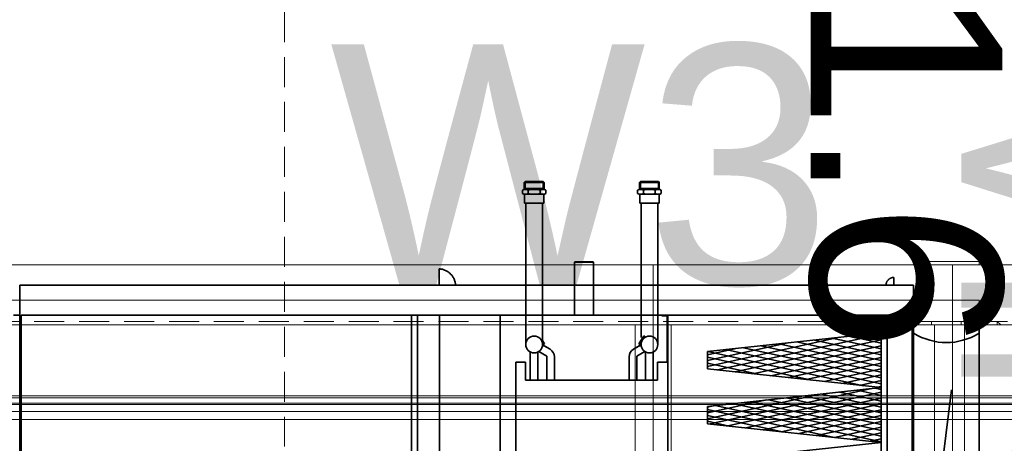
# Model space of a CAD drawing. Header units: millimetres. Extents: x -1465 to 393277, y -3788 to 454312.
# Tile 198 of 256: x 35308 to 36952, y 11276 to 11982. Entities that reach past the tile are written whole.
import ezdxf

# ---------------------------------------------------------------- set-up
doc = ezdxf.new("R2010")
doc.units = ezdxf.units.MM
doc.header["$XCLIPFRAME"] = 2
doc.linetypes.add('DASHDOT', pattern=[1, 0.5, -0.25, 0, -0.25])
doc.linetypes.add('DASHED', pattern=[0.75, 0.5, -0.25])
for name, color, linetype in [('#klimartzacja', 8, 'Continuous'), ('FLUID-W3', 8, 'Continuous'), ('FLUID-W3-INS', 8, 'Continuous'), ('IPHandle', 8, 'Continuous'), ('Konstrukcja - Dach', 8, 'Continuous'), ('Konstrukcja - Siatka mod', 8, 'Continuous'), ('kontury', 8, 'Continuous')]:
    doc.layers.add(name, color=color, linetype=linetype)
doc.styles.add('STYL_AUTOMATYCZNY_1', font='ARIALN.TTF')
doc.styles.add('STYL_AUTOMATYCZNY_13', font='ARIALN.TTF', dxfattribs={"width": 0.8})
picture_1 = doc.add_image_def('image3.bmp', size_in_pixel=(1540, 807))

msp = doc.modelspace()

# ---------------------------------------------------------------- linework, layer by layer
at = {"color": 8, "linetype": 'Continuous', "lineweight": 35, "ltscale": 100}
for p, q in [((36150.6, 11710.7), (36152.1, 11712.2)), ((36150.6, 11710.7), (36183.6, 11710.7)), ((36150.6, 11700.7), (36150.6, 11710.7)), ((36167.1, 11712.2), (36152.1, 11712.2)), ((36152.1, 11699.2), (36152.1, 11712.2)), ((36167.1, 11712.2), (36182.1, 11712.2)), ((36183.6, 11710.7), (36182.1, 11712.2)), ((36182.1, 11699.2), (36182.1, 11712.2)), ((36182.1, 11699.2), (36182.1, 11712.2)), ((36183.6, 11710.7), (36182.1, 11712.2)), ((36183.6, 11710.7), (36182.1, 11712.2)), ((36182.1, 11699.2), (36182.1, 11712.2)), ((36182.1, 11699.2), (36182.1, 11712.2)), ((36183.6, 11710.7), (36182.1, 11712.2)), ((36183.6, 11700.7), (36183.6, 11710.7)), ((36183.6, 11700.7), (36183.6, 11710.7)), ((36183.6, 11700.7), (36183.6, 11710.7)), ((36183.6, 11700.7), (36183.6, 11710.7)), ((36343.1, 11710.7), (36344.6, 11712.2)), ((36343.1, 11710.7), (36344.6, 11712.2)), ((36343.1, 11710.7), (36344.6, 11712.2)), ((36376.1, 11710.7), (36343.1, 11710.7)), ((36343.1, 11700.7), (36343.1, 11710.7)), ((36343.1, 11700.7), (36343.1, 11710.7)), ((36343.1, 11700.7), (36343.1, 11710.7)), ((36359.6, 11712.2), (36344.6, 11712.2)), ((36344.6, 11699.2), (36344.6, 11712.2)), ((36344.6, 11699.2), (36344.6, 11712.2)), ((36344.6, 11699.2), (36344.6, 11712.2)), ((36359.6, 11712.2), (36374.6, 11712.2)), ((36376.1, 11710.7), (36374.6, 11712.2)), ((36374.6, 11699.2), (36374.6, 11712.2)), ((36376.1, 11700.7), (36376.1, 11710.7)), ((36147.4, 11692.4), (36147.4, 11698)), ((36150.6, 11700.7), (36183.6, 11700.7)), ((36150.6, 11700.7), (36152.1, 11699.2)), ((36183.1, 11691.2), (36151.1, 11691.2)), ((36151.1, 11676.2), (36151.1, 11691.2)), ((36167.1, 11699.2), (36152.1, 11699.2)), ((36157.2, 11692.4), (36157.2, 11698)), ((36167.1, 11699.2), (36182.1, 11699.2)), ((36176.9, 11692.4), (36176.9, 11698)), ((36176.9, 11692.4), (36176.9, 11698)), ((36183.6, 11700.7), (36182.1, 11699.2)), ((36183.6, 11700.7), (36182.1, 11699.2)), ((36183.6, 11700.7), (36182.1, 11699.2)), ((36183.6, 11700.7), (36182.1, 11699.2)), ((36183.1, 11676.2), (36183.1, 11691.2)), ((36183.1, 11676.2), (36183.1, 11691.2)), ((36183.1, 11676.2), (36183.1, 11691.2)), ((36186.7, 11698), (36186.7, 11692.4)), ((36186.7, 11698), (36186.7, 11692.4)), ((36186.7, 11698), (36186.7, 11692.4)), ((36186.7, 11698), (36186.7, 11692.4)), ((36339.9, 11698), (36339.9, 11692.4)), ((36339.9, 11698), (36339.9, 11692.4)), ((36376.1, 11700.7), (36343.1, 11700.7)), ((36343.1, 11700.7), (36344.6, 11699.2)), ((36343.1, 11700.7), (36344.6, 11699.2)), ((36343.1, 11700.7), (36344.6, 11699.2)), ((36343.6, 11691.2), (36375.6, 11691.2)), ((36343.6, 11676.2), (36343.6, 11691.2)), ((36343.6, 11676.2), (36343.6, 11691.2)), ((36359.6, 11699.2), (36344.6, 11699.2)), ((36349.7, 11692.4), (36349.7, 11698)), ((36359.6, 11699.2), (36374.6, 11699.2)), ((36369.4, 11692.4), (36369.4, 11698)), ((36376.1, 11700.7), (36374.6, 11699.2)), ((36375.6, 11676.2), (36375.6, 11691.2)), ((36379.2, 11692.4), (36379.2, 11698)), ((36167.1, 11676.2), (36151.1, 11676.2)), ((36153.1, 11440.5), (36153.1, 11676.2)), ((36167.1, 11676.2), (36183.1, 11676.2)), ((36181.1, 11440.5), (36181.1, 11676.2)), ((36359.6, 11676.2), (36343.6, 11676.2)), ((36345.6, 11452.3), (36345.6, 11676.2)), ((36359.6, 11676.2), (36375.6, 11676.2)), ((36373.6, 11440.5), (36373.6, 11676.2)), ((36234.9, 11578.2), (36234.4, 11577.7)), ((36234.4, 11577.7), (36266.4, 11577.7)), ((36234.4, 11489.2), (36234.4, 11577.7)), ((36234.9, 11578.2), (36265.9, 11578.2)), ((36266.4, 11577.7), (36265.9, 11578.2)), ((36266.4, 11489.2), (36266.4, 11577.7)), ((36800.3, 11539.2), (35308.3, 11539.2)), ((35308.3, 11489.2), (35308.3, 11539.2)), ((36800.3, 11489.2), (36800.3, 11539.2)), ((35297.7, 11489.2), (35308.3, 11489.2)), ((35308.3, 11489.2), (35308.3, 10608.2)), ((35308.3, 11489.2), (35308.3, 10608.2)), ((35310.3, 11489.2), (35310.3, 10608.2)), ((36798.3, 11489.2), (35310.3, 11489.2)), ((35962.3, 10608.2), (35962.3, 11489.2)), ((35962.3, 11489.2), (35972.3, 11489.2)), ((35972.3, 10608.2), (35972.3, 11489.2)), ((36008.8, 11489.2), (36110.4, 11489.2)), ((36008.8, 11489.2), (36008.8, 10608.3)), ((36110.4, 11489.2), (36110.4, 10608.3)), ((36390.3, 11489.2), (36110.4, 11489.2)), ((36110.4, 11489.2), (36110.4, 10608.3)), ((36390.3, 11489.2), (36380.3, 11489.2)), ((36380.3, 11488.2), (36380.3, 11489.2)), ((36389.3, 11488.2), (36380.3, 11488.2)), ((36389.3, 11411.2), (36389.3, 11488.2)), ((36390.3, 11489.2), (36390.3, 10608.3)), ((36390.3, 11376.2), (36390.3, 11489.2)), ((36798.3, 11489.2), (36798.3, 10608.2)), ((36800.3, 11489.2), (36800.3, 10608.2)), ((35308.3, 11459.2), (35310.3, 11459.2)), ((36181.1, 11447.2), (36184.5, 11441.3)), ((36181.1, 11444.2), (36183.2, 11440.5)), ((36350.1, 11455.1), (36342.1, 11441.3)), ((36351.4, 11454.4), (36343.4, 11440.5)), ((36350.1, 11455.1), (36351.4, 11454.4)), ((36677.1, 11452.4), (36456.3, 11403.9)), ((36590.5, 11443.1), (36456.3, 11413.6)), ((36746.3, 11457.9), (36473.2, 11397.9)), ((36746.3, 11448.2), (36502.8, 11394.7)), ((36605.4, 11444.7), (36746.3, 11413.7)), ((36635.1, 11447.9), (36746.3, 11423.4)), ((36664.8, 11451), (36746.3, 11433.1)), ((36694.4, 11454.2), (36746.3, 11442.8)), ((36724.1, 11457.4), (36746.3, 11452.5)), ((36800.3, 11459.2), (36798.3, 11459.2)), ((36160.7, 11381.2), (36160.7, 11428)), ((36173.4, 11411.2), (36173.4, 11428)), ((36173.4, 11381.2), (36173.4, 11428)), ((36174.7, 11428.7), (36188.2, 11420.9)), ((36181, 11439.7), (36193.8, 11432.4)), ((36181, 11439.7), (36193.8, 11432.4)), ((36181, 11439.7), (36193.8, 11432.4)), ((36184.5, 11441.3), (36183.2, 11440.5)), ((36183.9, 11438.1), (36193.8, 11432.4)), ((36183.9, 11438.1), (36193.8, 11432.4)), ((36345.6, 11439.7), (36332.9, 11432.4)), ((36342.7, 11438.1), (36332.9, 11432.4)), ((36342.7, 11438.1), (36332.9, 11432.4)), ((36351.9, 11428.7), (36338.4, 11420.9)), ((36342.1, 11441.3), (36343.4, 11440.5)), ((36345.6, 11439.2), (36345.4, 11441.9)), ((36353.2, 11381.2), (36353.2, 11428)), ((36365.9, 11381.2), (36365.9, 11428)), ((36503.9, 11433.7), (36456.3, 11423.3)), ((36457.1, 11428.7), (36716.9, 11371.6)), ((36486.8, 11431.9), (36746.3, 11374.9)), ((36516.5, 11435.1), (36746.3, 11384.6)), ((36746.3, 11438.4), (36532.5, 11391.5)), ((36546.1, 11438.3), (36746.3, 11394.3)), ((36746.3, 11428.7), (36562.2, 11388.3)), ((36575.8, 11441.5), (36746.3, 11404)), ((36136.3, 11376.2), (36136.3, 11411.2)), ((36152.8, 11411.2), (36136.3, 11411.2)), ((36152.8, 11381.2), (36152.8, 11411.2)), ((36188.2, 11381.2), (36188.2, 11420.9)), ((36200.9, 11381.2), (36200.9, 11420)), ((36325.7, 11381.2), (36325.7, 11420)), ((36338.4, 11381.2), (36338.4, 11420.9)), ((36390.3, 11411.2), (36372.8, 11411.2)), ((36372.8, 11411.2), (36372.8, 11381.2)), ((36456.3, 11419.2), (36630.2, 11381)), ((36746.3, 11419), (36591.8, 11385.1)), ((36456.3, 11409.5), (36543.6, 11390.3)), ((36456.3, 11399.7), (36457, 11399.6)), ((36746.3, 11409.3), (36621.5, 11381.9)), ((36746.3, 11399.6), (36651.2, 11378.7)), ((36372.8, 11381.2), (36152.8, 11381.2)), ((36746.3, 11389.9), (36680.8, 11375.5)), ((36746.3, 11380.2), (36710.5, 11372.3)), ((36136.3, 11376.2), (36136.3, 10666.2)), ((36390.3, 11376.2), (36390.3, 10666.2)), ((36728.3, 11366.5), (36461, 11307.8)), ((36746.3, 11360.8), (36490.7, 11304.6)), ((36676.9, 11361), (36746.3, 11345.7)), ((36706.6, 11364.2), (36746.3, 11355.5)), ((36736.2, 11367.4), (36746.3, 11365.2)), ((36746.3, 11370.5), (36740.1, 11369.1)), ((36641.7, 11357.2), (36456.3, 11316.5)), ((36555, 11347.9), (36456.3, 11326.2)), ((36746.3, 11351.1), (36520.4, 11301.4)), ((36528.6, 11345), (36746.3, 11297.2)), ((36558.3, 11348.2), (36746.3, 11306.9)), ((36587.9, 11351.4), (36746.3, 11316.6)), ((36617.6, 11354.6), (36746.3, 11326.3)), ((36647.3, 11357.8), (36746.3, 11336)), ((36468.4, 11338.5), (36456.3, 11335.9)), ((36456.3, 11331.8), (36665.7, 11285.8)), ((36469.3, 11338.6), (36746.3, 11277.8)), ((36498.9, 11341.8), (36746.3, 11287.5)), ((36746.3, 11341.4), (36550, 11298.2)), ((36746.3, 11331.6), (36579.7, 11295)), ((36456.3, 11322.1), (36579.1, 11295.1)), ((36456.3, 11312.4), (36492.5, 11304.4)), ((36746.3, 11321.9), (36609.3, 11291.8)), ((36746.3, 11312.2), (36639, 11288.6)), ((36746.3, 11302.5), (36668.7, 11285.5)), ((36746.3, 11292.8), (36698.3, 11282.3)), ((36746.3, 11283.1), (36728, 11279.1))]:
    msp.add_line(p, q, dxfattribs=at)
at = {"color": 8, "linetype": 'Continuous', "lineweight": 35, "ltscale": 100, "flags": 128}
msp.add_lwpolyline([(36800.3, 10558.2), (35308.3, 10558.2), (35308.3, 11539.2), (36800.3, 11539.2)], close=True, dxfattribs=at)
for points in [[(36808.9, 11489.2), (36800.3, 11489.2), (36800.3, 10608.2), (36808.9, 10608.2)], [(36901.7, 11489.2), (36910.3, 11489.2), (36910.3, 10608.2), (36901.7, 10608.2)], [(36857.4, 10731.9), (36843.8, 10874.2), (36860.6, 11047.4), (36844.9, 11212.4), (36863.7, 11365)]]:
    msp.add_lwpolyline(points, dxfattribs=at)
at = {"color": 8, "linetype": 'Continuous', "lineweight": 35, "ltscale": 100}
for centre in [(36167.1, 11440.5), (36359.6, 11440.5)]:
    msp.add_circle(centre, 14, dxfattribs=at)
for centre, radius, start, end in [((36152.3, 11688.5), 10.7, 62.6094, 117.3906), ((36152.3, 11701.9), 10.7, 242.6094, 297.3906), ((36167.1, 11658.3), 40.9, 76.1063, 103.8937), ((36167.1, 11732.1), 40.9, 256.1063, 283.8937), ((36181.8, 11688.5), 10.7, 62.6094, 117.3906), ((36181.8, 11688.5), 10.7, 62.6094, 117.3906), ((36181.8, 11701.9), 10.7, 242.6094, 297.3906), ((36181.8, 11701.9), 10.7, 242.6094, 297.3906), ((36344.8, 11688.5), 10.7, 62.6094, 117.3906), ((36344.8, 11701.9), 10.7, 242.6094, 297.3906), ((36359.6, 11658.3), 40.9, 76.1063, 103.8937), ((36359.6, 11732.1), 40.9, 256.1063, 283.8937), ((36374.3, 11688.5), 10.7, 62.6094, 117.3906), ((36374.3, 11701.9), 10.7, 242.6094, 297.3906), ((36355, 11452.8), 3.92, 156.6096, 196.1748), ((36180, 11438.2), 3.92, 36.6096, 76.1748), ((36186.6, 11420), 14.3, 0, 60), ((36340, 11420), 14.3, 120, 180), ((36346.6, 11438.2), 3.92, 103.8252, 143.3904)]:
    msp.add_arc(centre, radius, start, end, dxfattribs=at)
msp.add_ellipse((36855.4, 11825.5), major_axis=(0, -381.9), ratio=0.507675, start_param=5.996277, end_param=6.570093, dxfattribs=at)
at = {"layer": 'FLUID-W3', "color": 8, "linetype": 'Continuous', "lineweight": 18, "ltscale": 100}
for p, q in [((36800.3, 11508.9), (36800.3, 11473.4)), ((36910.3, 11508.9), (36910.3, 11473.4)), ((36910.3, 11508.9), (36910.3, 11473.4)), ((36830.3, 11478.9), (36830.3, 11473.4)), ((36880.3, 11478.9), (36880.3, 11473.4)), ((36940.3, 11473.4), (36940.3, 11478.9)), ((36940.3, 11478.9), (36940.3, 11473.4)), ((36335.8, 11473.4), (36335.8, 10623.4)), ((36395.8, 11473.4), (36395.8, 10623.4)), ((36835.8, 11473.4), (36835.8, 10623.4)), ((36885.8, 11473.4), (36885.8, 10623.4)), ((36885.8, 11473.4), (36885.8, 10623.4))]:
    msp.add_line(p, q, dxfattribs=at)
at = {"layer": 'FLUID-W3', "color": 8, "linetype": 'Continuous', "lineweight": 0, "ltscale": 100}
for p, q in [((36800.3, 11478.9), (36910.3, 11478.9)), ((36910.3, 11478.9), (36940.3, 11478.9)), ((36940.3, 11478.9), (36946.1, 11473.4)), ((36365.8, 11473.4), (34865.8, 11473.4)), ((36865.8, 11473.4), (36365.8, 11473.4)), ((36885.8, 11473.4), (36865.8, 11473.4)), ((36915.8, 11473.4), (36885.8, 11473.4)), ((36915.8, 11473.4), (37419.9, 11473.4))]:
    msp.add_line(p, q, dxfattribs=at)
at = {"layer": 'FLUID-W3-INS', "color": 8, "linetype": 'Continuous', "lineweight": 13, "ltscale": 100}
for p, q in [((36800.3, 11578.9), (36910.3, 11578.9)), ((36800.3, 11578.9), (36800.3, 11573.4)), ((36910.3, 11578.9), (36910.3, 11573.4)), ((36910.3, 11578.9), (36910.3, 11573.4)), ((36910.3, 11578.9), (36940.3, 11578.9)), ((36940.3, 11578.9), (36946.1, 11573.4)), ((36940.3, 11573.4), (36940.3, 11578.9)), ((34865.8, 11573.4), (36365.8, 11573.4)), ((36365.8, 11573.4), (36865.8, 11573.4)), ((36365.8, 10523.4), (36365.8, 11573.4)), ((36365.8, 10523.4), (36365.8, 11573.4)), ((36865.8, 10523.4), (36865.8, 11573.4)), ((36865.8, 11573.4), (37419.9, 11573.4)), ((36865.8, 10523.4), (36865.8, 11573.4))]:
    msp.add_line(p, q, dxfattribs=at)
at = {"layer": 'IPHandle', "color": 8, "linetype": 'Continuous', "lineweight": 35, "ltscale": 100}
for p, q in [((36008.4, 11539.2), (36008.4, 11566.6)), ((36767.6, 11539.2), (36767.6, 11552.2))]:
    msp.add_line(p, q, dxfattribs=at)
at = {"layer": 'IPHandle', "color": 8, "linetype": 'DASHDOT', "lineweight": 35, "ltscale": 100}
for centre, radius, start, end in [((36006.9, 11537.7), 29, 3.0137, 86.9863), ((36767.6, 11539.2), 13, 90, 180)]:
    msp.add_arc(centre, radius, start, end, dxfattribs=at)
at = {"layer": 'Konstrukcja - Dach', "color": 8, "linetype": 'Continuous', "lineweight": 13, "ltscale": 100, "flags": 128}
for points in [[(26072.1, 11354.7), (38520, 11354.7)], [(26072.5, 11351.5), (38520.3, 11351.5)], [(26064.5, 11342.5), (38520, 11342.5)], [(26064.5, 11328.9), (38520, 11328.9)], [(26064.8, 11342.5), (38520.3, 11342.5)], [(26064.8, 11328.9), (38520.3, 11328.9)], [(26072.1, 11340.2), (38520, 11340.2)], [(26072.5, 11340.2), (38520.3, 11340.2)], [(38520, 11328.9), (29880, 11328.9)], [(38520, 11328.9), (29880, 11328.9)], [(38520.3, 11328.9), (29880.3, 11328.9)], [(38520.3, 11328.9), (29880.3, 11328.9)], [(38520, 11315.3), (29880, 11315.3)], [(38520, 11315.3), (29880, 11315.3)], [(38520.3, 11315.3), (29880.3, 11315.3)], [(38520.3, 11315.3), (29880.3, 11315.3)]]:
    msp.add_lwpolyline(points, dxfattribs=at)
at = {"layer": 'Konstrukcja - Siatka mod', "color": 8, "linetype": 'DASHED', "lineweight": 13, "ltscale": 100}
for p, q in [((35750, 2720), (35750, 19684.8)), ((9382.5, 11478.9), (38827, 11478.9))]:
    msp.add_line(p, q, dxfattribs=at)
at = {"layer": 'kontury', "color": 8, "linetype": 'Continuous', "lineweight": 35, "ltscale": 100}
for p, q in [((36756.3, 11489.2), (36746.3, 11489.2)), ((36746.3, 11489.2), (36746.3, 10608.2)), ((36756.3, 11489.2), (36756.3, 10608.2)), ((36756.3, 10608.2), (36756.3, 11489.2)), ((36456.3, 11428.6), (36746.3, 11459.8)), ((36746.3, 11459.8), (36746.3, 11368.5)), ((36456.3, 11399.7), (36456.3, 11428.6)), ((36746.3, 11368.5), (36456.3, 11399.7)), ((36456.3, 11337.2), (36746.3, 11368.5)), ((36746.3, 11368.5), (36746.3, 11277.1)), ((36456.3, 11308.3), (36456.3, 11337.2)), ((36746.3, 11277.1), (36456.3, 11308.3)), ((36456.3, 11245.9), (36746.3, 11277.1)), ((36746.3, 11277.1), (36746.3, 11185.7))]:
    msp.add_line(p, q, dxfattribs=at)

# ---------------------------------------------------------------- texts
at = {"layer": '#klimartzacja', "color": 8, "linetype": 'Continuous', "lineweight": 35, "insert": (36569.3, 12919.3), "char_height": 320, "attachment_point": 7, "rotation": 270, "style": 'STYL_AUTOMATYCZNY_1'}
msp.add_mtext('\\A1;{\\pql;\\fArial|b0|i0|c238|p0;\\W1.000000;1.6, 1.6}', dxfattribs=at)
at = {"color": 8, "linetype": 'Continuous', "lineweight": 35, "insert": (35826, 11941), "char_height": 400, "attachment_point": 1, "style": 'STYL_AUTOMATYCZNY_1'}
msp.add_mtext('\\A1;{\\pql;\\fArial|b0|i0|c238|p0;\\W1.000000;W3}', dxfattribs=at)
at = {"color": 8, "linetype": 'Continuous', "lineweight": 35, "insert": (36880.5, 9226.1), "char_height": 400, "attachment_point": 1, "rotation": 90, "style": 'STYL_AUTOMATYCZNY_13'}
msp.add_mtext('\\A1;{\\pql;\\fArial|b0|i0|c238|p0;\\W0.800000;WYRZUTNIA}', dxfattribs=at)

# ---------------------------------------------------------------- pictures from other files: only their frames are drawn
at = {"color": 8, "lineweight": 13}
image = msp.add_image(picture_1, insert=(35050, 10539.7), size_in_units=(1860, 974.5), dxfattribs=at)
image.set_boundary_path([(-0.5, -0.5), (1539.5, 806.5)])

doc.saveas('drawing.dxf')
